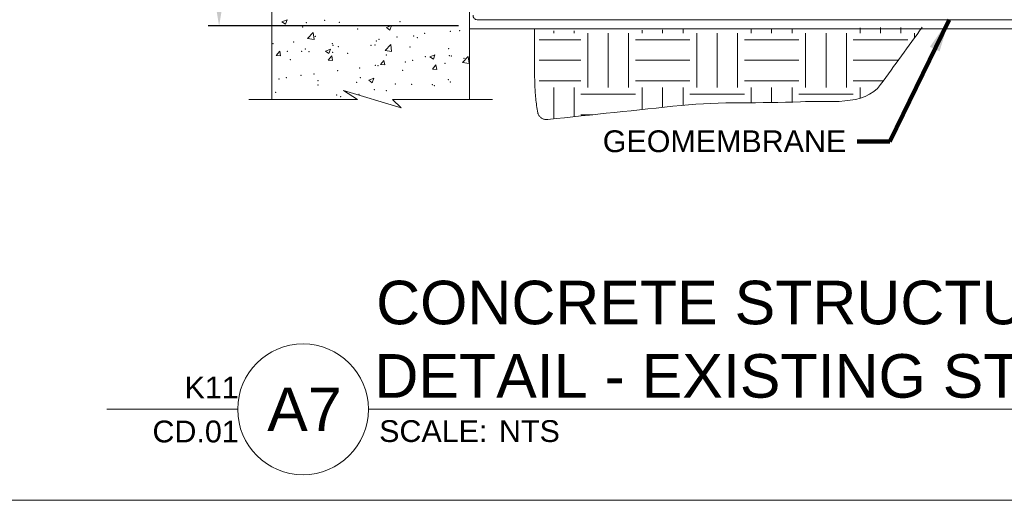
# Model space of a CAD drawing. Header units: inches. Extents: x -1135 to -511, y 39 to 358.
# Tile 6 of 26: x -870 to -802, y 39 to 72. Entities that reach past the tile are written whole.
import ezdxf
from ezdxf.enums import TextEntityAlignment as Align

# ---------------------------------------------------------------- set-up
doc = ezdxf.new("R2010")
doc.units = ezdxf.units.IN
doc.header["$MEASUREMENT"] = 0
doc.layers.get('DefPoints').update_dxf_attribs({"lineweight": 0})
for name, color, linetype, lineweight in [('G-ANNO-DIMS', 7, 'Continuous', 0), ('G-ANNO-MASK', 16, 'Continuous', 0), ('G-ANNO-NOTE', 4, 'Continuous', 30), ('G-ANNO-PATT', 250, 'Continuous', 0)]:
    doc.layers.add(name, color=color, linetype=linetype, lineweight=lineweight)
doc.layers.add('G-ANNO-NPLT', color=1, linetype='Continuous', lineweight=0, plot=False)
doc.styles.add("AEC_AC_05ArchDims-CC_1_1'", font='arial.ttf', dxfattribs={"height": 1.5})
doc.styles.add("AEC_AC_44Text-LeftTop_1_1'", font='arial.ttf', dxfattribs={"height": 1.5})
doc.styles.add('Arial', font='arial.ttf')
doc.styles.add('Style-Arial', font='arial.ttf')
doc.dimstyles.new("AEC_AC_05_Arch-Dims_1_1'", dxfattribs={"dimtxt": 1.5, "dimasz": 2.25, "dimexe": 0.75, "dimexo": 0.75, "dimgap": 0.75, "dimtad": 1, "dimdec": 4, "dimzin": 15, "dimdsep": 46, "dimlunit": 4, "dimtxsty": "AEC_AC_05ArchDims-CC_1_1'", "dimcen": 0.09, "dimclrd": 256, "dimclre": 256, "dimazin": 2, "dimtfac": 0.7, "dimtdec": 4, "dimtix": 1, "dimtmove": 1, "dimatfit": 3, "dimfxl": 1, "dimfrac": 1, "dimtolj": 1, "dimtzin": 15, "dimlwd": 30, "dimlwe": 30, "dimarcsym": 0})
doc.dimstyles.new("AEC_AC_44_Notes_1_1'", dxfattribs={"dimtxt": 1.5, "dimasz": 2.25, "dimexe": 0.75, "dimexo": 0.75, "dimgap": 0.75, "dimtad": 1, "dimjust": 1, "dimdec": 3, "dimzin": 15, "dimdsep": 46, "dimlunit": 5, "dimtxsty": "AEC_AC_44Text-LeftTop_1_1'", "dimblk": 'NONE', "dimcen": 0.09, "dimclrd": 256, "dimclre": 256, "dimazin": 2, "dimtfac": 0.7, "dimtdec": 3, "dimtmove": 1, "dimatfit": 1, "dimfxl": 1, "dimfrac": 1, "dimtolj": 1, "dimtzin": 15, "dimlwd": 30, "dimlwe": 30, "dimarcsym": 0})

# ---------------------------------------------------------------- blocks, each defined once
blk = doc.blocks.new('_None')
blk = doc.blocks.new('*D61')
at = {"layer": 'DefPoints', "color": 0, "transparency": 16777216}
for p in [(-842.423, 101.015, 0), (-855.809, 71.786, 0), (-838.579, 71.786, 0)]:
    blk.add_point(p, dxfattribs=at)
at = {"layer": 'G-ANNO-DIMS', "lineweight": 25, "transparency": 16777216}
for p, q in [((-843.173, 101.015, 0), (-856.559, 101.015, 0)), ((-839.329, 71.786, 0), (-856.559, 71.786, 0))]:
    blk.add_line(p, q, dxfattribs=at)
at = {"layer": 'G-ANNO-DIMS', "lineweight": -2, "transparency": 16777216}
blk.add_line((-855.809, 98.765, 0), (-855.809, 74.036, 0), dxfattribs=at)
at = {"layer": 'G-ANNO-DIMS', "transparency": 16777216}
for points in [[(-856.184, 98.765, 0), (-855.434, 98.765, 0), (-855.809, 101.015, 0)], [(-856.184, 74.036, 0), (-855.434, 74.036, 0), (-855.809, 71.786, 0)]]:
    blk.add_solid(points, dxfattribs=at)
at = {"layer": 'G-ANNO-DIMS', "color": 0, "lineweight": 25, "transparency": 16777216, "insert": (-857.325, 86.4, 0), "char_height": 1.5, "attachment_point": 5, "rotation": 90, "style": "AEC_AC_05ArchDims-CC_1_1'"}
blk.add_mtext('\\A1;8"', dxfattribs=at)
blk = doc.blocks.new('*U77')
at = {"color": 5}
blk.add_line((0, 0), (7.0661, 0), dxfattribs=at)
blk.add_lwpolyline([(-0.75, 0), (-1.5, 0)], dxfattribs=at)
blk.add_circle((-0.375, 0), 0.375, dxfattribs=at)
at = {"style": 'Arial'}
blk.add_text('SCALE:', height=0.125, dxfattribs=at).set_placement((0.0614, -0.0625), align=Align.TOP_LEFT)
blk.add_attdef('TITLE', text='', height=0.25, dxfattribs=at).set_placement((0.0614, 0.0625), align=Align.BOTTOM_LEFT)
for tag, p, height in [('REFDETL_001', (-0.9874, 0.0646), 0.125), ('DETAIL_001', (-0.6073, -0.125), 0.25), ('DWGREF_001', (-1.2397, -0.1896), 0.125)]:
    blk.add_attdef(tag, p, '', height=height, dxfattribs=at)
blk.add_attdef('SCALE', text='', height=0.125, dxfattribs=at).set_placement((0.7489, -0.0625), align=Align.TOP_LEFT)

msp = doc.modelspace()

# ---------------------------------------------------------------- hatches: boundary and pattern name
at = {"layer": 'G-ANNO-PATT', "ltscale": 2.5}
h = msp.add_hatch(dxfattribs=at)
h.set_pattern_fill('EARTH', color=256, style=0, pattern_type=2)
h.set_pattern_definition([(0, (-827.1552, 68.0177), (3.75, 3.75), [3.75, -3.75]), (0, (-827.1552, 69.424), (3.75, 3.75), [3.75, -3.75]), (0, (-827.1552, 70.8302), (3.75, 3.75), [3.75, -3.75]), (90, (-826.6864, 71.299), (-3.75, 3.75), [3.75, -3.75]), (90, (-825.2802, 71.299), (-3.75, 3.75), [3.75, -3.75]), (90, (-823.874, 71.299), (-3.75, 3.75), [3.75, -3.75])])
edge = h.paths.add_edge_path()
edge.add_line((-807.40771, 71.70076), (-833.76974, 71.43771))
edge.add_line((-833.76974, 71.43771), (-833.77573, 71.43771))
edge.add_line((-833.77573, 71.43771), (-833.77573, 65.28807))
edge.add_line((-833.77573, 65.28807), (-824.00969, 66.31841))
edge.add_spline(control_points=[(-824.00969, 66.31841), (-821.28558, 66.60581), (-818.53304, 66.43212), (-815.79584, 66.56971), (-813.91359, 66.66432), (-811.37491, 66.22549), (-810.26971, 67.75082)], knot_values=[0, 0, 0, 0, 0.59253768, 0.59253768, 0.59253768, 1, 1, 1, 1], degree=3, periodic=0)
edge.add_line((-810.26971, 67.75082), (-807.40771, 71.70076))

# ---------------------------------------------------------------- linework, layer by layer
at = {"layer": 'G-ANNO-MASK'}
for p, q in [((-838.57859, 91.50417, 0), (-838.57859, 66.7206, 0)), ((-852.16958, 85.92691, 0), (-852.16958, 66.7206, 0)), ((-838.04448, 72.21537, 0), (-768.31089, 72.21537, 0)), ((-838.57859, 71.59094), (-768.31089, 71.59094)), ((-846.27349, 66.7206, 0), (-853.76852, 66.7206, 0)), ((-836.97965, 66.7206, 0), (-843.87032, 66.7206, 0))]:
    msp.add_line(p, q, dxfattribs=at)
at = {"layer": 'G-ANNO-MASK', "elevation": 0, "flags": 128}
msp.add_lwpolyline([(-846.27349, 66.7206), (-847.25538, 67.34558), (-843.28499, 66.15113), (-843.87032, 66.7206)], dxfattribs=at)
at = {"layer": 'G-ANNO-MASK'}
msp.add_arc((-838.03389, 72.50906, 0), 0.29388, 177.2668032, 267.9341392, dxfattribs=at)
at = {"layer": 'G-ANNO-NPLT', "ltscale": 2.5}
for points, knots in [([(-833.17592, 65.35135), (-833.23357, 65.35135), (-833.29123, 65.35135), (-833.34888, 65.35135), (-833.37805, 65.35135), (-833.40692, 65.35605), (-833.43583, 65.36128), (-833.46579, 65.3667), (-833.49389, 65.37684), (-833.52204, 65.3894), (-833.58064, 65.41555), (-833.63259, 65.44789), (-833.68152, 65.49035), (-833.73083, 65.53315), (-833.77187, 65.57966), (-833.8058, 65.63441), (-833.82224, 65.66095), (-833.83652, 65.68772), (-833.84802, 65.71642), (-833.85363, 65.73041), (-833.85889, 65.74436), (-833.86297, 65.75884), (-833.86698, 65.77306), (-833.87068, 65.78728), (-833.87338, 65.80179), (-833.90414, 65.96754), (-833.93132, 66.13341), (-833.95379, 66.30038), (-833.97613, 66.46636), (-833.9968, 66.63221), (-834.012, 66.79902), (-834.04227, 67.13116), (-834.0661, 67.46344), (-834.07595, 67.79657), (-834.0858, 68.12925), (-834.09364, 68.46193), (-834.09356, 68.79469), (-834.09347, 69.12768), (-834.09313, 69.46067), (-834.09313, 69.79366), (-834.09313, 70.39275), (-834.09313, 70.99185), (-834.09313, 71.59094)], [0, 0, 0, 0, 0.02576642, 0.02576642, 0.02576642, 0.03880336, 0.03880336, 0.03880336, 0.05231282, 0.05231282, 0.05231282, 0.08042927, 0.08042927, 0.08042927, 0.108772, 0.108772, 0.108772, 0.12251317, 0.12251317, 0.12251317, 0.1292135, 0.1292135, 0.1292135, 0.13579655, 0.13579655, 0.13579655, 0.21103201, 0.21103201, 0.21103201, 0.28581872, 0.28581872, 0.28581872, 0.43472833, 0.43472833, 0.43472833, 0.58344215, 0.58344215, 0.58344215, 0.7322586, 0.7322586, 0.7322586, 1, 1, 1, 1]), ([(-833.17592, 65.35135, 0.00039), (-830.12051, 65.6737, 0.00039), (-827.0651, 65.99606, 0.00039), (-824.00969, 66.31841, 0.00039), (-821.28558, 66.60581, 0.00039), (-818.53304, 66.43212, 0.00039), (-815.79584, 66.56971, 0.00039), (-813.91359, 66.66432, 0.00039), (-811.37491, 66.22549, 0.00039), (-810.26971, 67.75082, 0.00039), (-809.31571, 69.06747, 0.00039), (-808.36171, 70.38411, 0.00039), (-807.40771, 71.70076, 0.00039)], [0, 0, 0, 0, 0.32961106, 0.32961106, 0.32961106, 0.62348268, 0.62348268, 0.62348268, 0.82556538, 0.82556538, 0.82556538, 1, 1, 1, 1])]:
    msp.add_open_spline(points, degree=3, knots=knots, dxfattribs=at)
at = {"layer": 'G-ANNO-NPLT'}
msp.add_3dface([(-620.8441, 285.13311, -3.51772), (-980.8441, 285.13311, -3.51772), (-980.8441, 39.13311, -3.51772), (-620.8441, 39.13311, -3.51772)], dxfattribs=at)
at = {"layer": 'G-ANNO-PATT'}
for p, q in [((-851.48011, 72.0748, 0), (-851.13002, 72.20919, 0)), ((-851.48011, 72.0748, 0), (-851.2314, 71.90704, 0)), ((-851.2314, 71.90704, 0), (-851.13002, 72.20919, 0)), ((-849.71694, 70.92864, 0), (-849.3275, 71.33453, 0)), ((-849.27226, 70.85967, 0), (-849.3275, 71.33452, 0)), ((-844.29447, 71.67436, 0), (-843.94437, 71.80875, 0)), ((-844.29446, 71.67436, 0), (-844.04575, 71.5066, 0)), ((-844.04575, 71.5066, 0), (-843.94437, 71.80875, 0)), ((-849.71694, 70.92864, 0), (-849.27226, 70.85967, 0)), ((-844.38074, 70.10105, 0), (-843.99129, 70.50693, 0)), ((-843.93606, 70.03207, 0), (-843.9913, 70.50692, 0)), ((-851.87878, 69.75549, 0), (-851.63774, 70.04275, 0)), ((-851.57992, 69.72934, 0), (-851.63774, 70.04275, 0)), ((-848.49558, 70.06171, 0), (-848.14549, 70.1961, 0)), ((-848.49558, 70.06171, 0), (-848.24687, 69.89395, 0)), ((-848.24687, 69.89394, 0), (-848.14549, 70.19609, 0)), ((-844.38074, 70.10104, 0), (-843.93606, 70.03207, 0)), ((-851.87878, 69.75549, 0), (-851.57992, 69.72934, 0)), ((-848.29248, 69.44173, 0), (-848.05144, 69.72899, 0)), ((-848.29248, 69.44173, 0), (-847.99362, 69.41558, 0)), ((-847.99362, 69.41558, 0), (-848.05144, 69.72899, 0)), ((-844.70618, 69.12796, 0), (-844.46514, 69.41523, 0)), ((-844.40732, 69.10181, 0), (-844.46513, 69.41523, 0)), ((-841.30993, 69.66127, 0), (-840.95984, 69.79566, 0)), ((-841.30993, 69.66127, 0), (-841.06122, 69.49351, 0)), ((-841.06122, 69.49351, 0), (-840.95984, 69.79565, 0)), ((-839.04454, 69.27344, 0), (-838.59985, 69.20447, 0)), ((-839.04453, 69.27345, 0), (-838.65509, 69.67933, 0)), ((-838.59985, 69.20447, 0), (-838.65509, 69.67932, 0)), ((-844.70618, 69.12797, 0), (-844.40732, 69.10182, 0)), ((-841.11988, 68.8142, 0), (-840.87883, 69.10147, 0)), ((-841.11988, 68.8142, 0), (-840.82102, 68.78806, 0)), ((-840.82102, 68.78805, 0), (-840.87883, 69.10147, 0)), ((-845.51104, 68.04861, 0), (-845.16095, 68.183, 0)), ((-845.51104, 68.04861, 0), (-845.26233, 67.88085, 0)), ((-845.26233, 67.88085, 0), (-845.16095, 68.183, 0))]:
    msp.add_line(p, q, dxfattribs=at)
for p in [(-849.79818, 72.01065, 0), (-848.54648, 72.17544, 0), (-847.52903, 72.03011, 0), (-843.35535, 72.07184, 0), (-850.05456, 71.71002, 0), (-846.27128, 71.57131, 0), (-841.66506, 71.28251, 0), (-839.90018, 71.41267, 0), (-839.24134, 71.47453, 0), (-852.10314, 70.57026, 0), (-850.68485, 70.68012, 0), (-849.18721, 71.07079, 0), (-848.01573, 70.56735, 0), (-844.99289, 70.74052, 0), (-844.81042, 70.86841, 0), (-843.55872, 71.0332, 0), (-842.42571, 71.09258, 0), (-842.15727, 70.974, 0), (-851.11353, 70.03859, 0), (-850.11536, 70.04555, 0), (-849.86183, 70.20338, 0), (-849.63061, 70.0085, 0), (-847.98913, 69.97295, 0), (-847.96817, 70.45269, 0), (-847.58983, 70.36564, 0), (-846.96149, 69.89572, 0), (-845.34662, 70.45457, 0), (-845.0732, 70.47348, 0), (-842.67751, 70.3418, 0), (-840.0084, 70.22903, 0), (-850.90506, 69.47243, 0), (-844.29238, 69.78295, 0), (-842.98041, 69.31045, 0), (-842.48651, 69.42811, 0), (-841.62327, 69.67018, 0), (-840.24772, 69.22422, 0), (-839.96098, 69.7482, 0), (-839.82266, 69.72618, 0), (-838.95416, 69.5574, 0), (-849.28352, 68.48063, 0), (-847.65063, 68.70117, 0), (-846.12577, 68.89636, 0), (-845.05369, 69.07605, 0), (-844.87407, 69.06114, 0), (-843.16365, 68.7237, 0), (-851.6796, 68.13858, 0), (-851.17718, 68.23132, 0), (-850.17616, 68.38108, 0), (-849.01049, 68.0258, 0), (-846.34138, 67.91303, 0), (-846.07959, 68.22317, 0), (-843.67227, 67.80026, 0), (-840.02177, 68.08373, 0), (-839.8863, 67.91891, 0), (-851.91145, 67.22212, 0), (-848.99552, 67.72265, 0), (-845.11449, 67.41158, 0), (-844.29576, 67.33839, 0), (-842.54731, 67.76364, 0), (-841.138, 67.75412, 0), (-841.00315, 67.68748, 0), (-847.71143, 67.0367, 0), (-847.44111, 66.9243, 0), (-846.18942, 67.08909, 0)]:
    msp.add_point(p, dxfattribs=at)

# ---------------------------------------------------------------- block references
at = {"layer": 'G-ANNO-DIMS'}
ref = msp.add_blockref('*U77', (-845.52848, 45.39703), dxfattribs=dict(at, xscale=12.00000000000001, yscale=12.00000000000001, zscale=12.00000000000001))
ref.add_attrib('SCALE', 'NTS', dxfattribs={"layer": '0', "height": 1.5, "style": 'Arial'}).set_placement((-836.54165, 44.64703), align=Align.TOP_LEFT)
ref.add_attrib('TITLE_001', 'CONCRETE STRUCTURE INTERFACE', (-844.99983, 51.24916), dxfattribs={"layer": '0', "height": 3, "style": 'Arial'})
ref.add_attrib('DETAIL_001', 'A7', (-852.49642, 43.89703), dxfattribs={"layer": '0', "height": 3, "style": 'Arial'})
ref.add_attrib('REFDETL_001', 'K11', (-858.18408, 46.14703), dxfattribs={"layer": '0', "height": 1.5, "style": 'Arial'})
ref.add_attrib('DWGREF_001', 'CD.01', (-860.39519, 43.12126), dxfattribs={"layer": '0', "height": 1.5, "style": 'Arial'})
ref.add_attrib('TITLE_002', 'DETAIL - EXISTING STRUCTURE', (-845.11442, 46.198), dxfattribs={"layer": '0', "height": 3, "style": 'Arial'})

# ---------------------------------------------------------------- texts
at = {"layer": 'G-ANNO-NOTE', "insert": (-812.63589, 63.84085, 0), "char_height": 1.5, "attachment_point": 6, "style": 'Style-Arial'}
msp.add_mtext('GEOMEMBRANE', dxfattribs=at)

# ---------------------------------------------------------------- dimensions: what is measured, and where the dimension line sits
at = {"layer": 'G-ANNO-DIMS', "lineweight": 25}
dim = msp.add_linear_dim(base=(-855.80944, 71.78635, 0), p1=(-842.42322, 101.01451, 0), p2=(-838.57859, 71.78635, 0), angle=270, text='8"', dimstyle="AEC_AC_05_Arch-Dims_1_1'", override={"dimlwd": 65534, "dimlwe": 25}, dxfattribs=at)
dim.commit()
dim.dimension.update_dxf_attribs({"geometry": '*D61', "text_midpoint": (-857.3253, 86.40043, 0)})

# ---------------------------------------------------------------- leaders
at = {"layer": 'G-ANNO-NOTE', "lineweight": 25, "annotation_type": 0, "has_hookline": 1, "hookline_direction": 1, "text_width": 16.54195}
msp.add_leader([(-805.56375, 72.21537, 0), (-809.63589, 63.84085, 0), (-811.88589, 63.84085, 0)], dimstyle="AEC_AC_44_Notes_1_1'", override={"dimtad": 0, "dimclrd": 0, "dimlwd": 65534}, dxfattribs=at)

doc.saveas('drawing.dxf')
